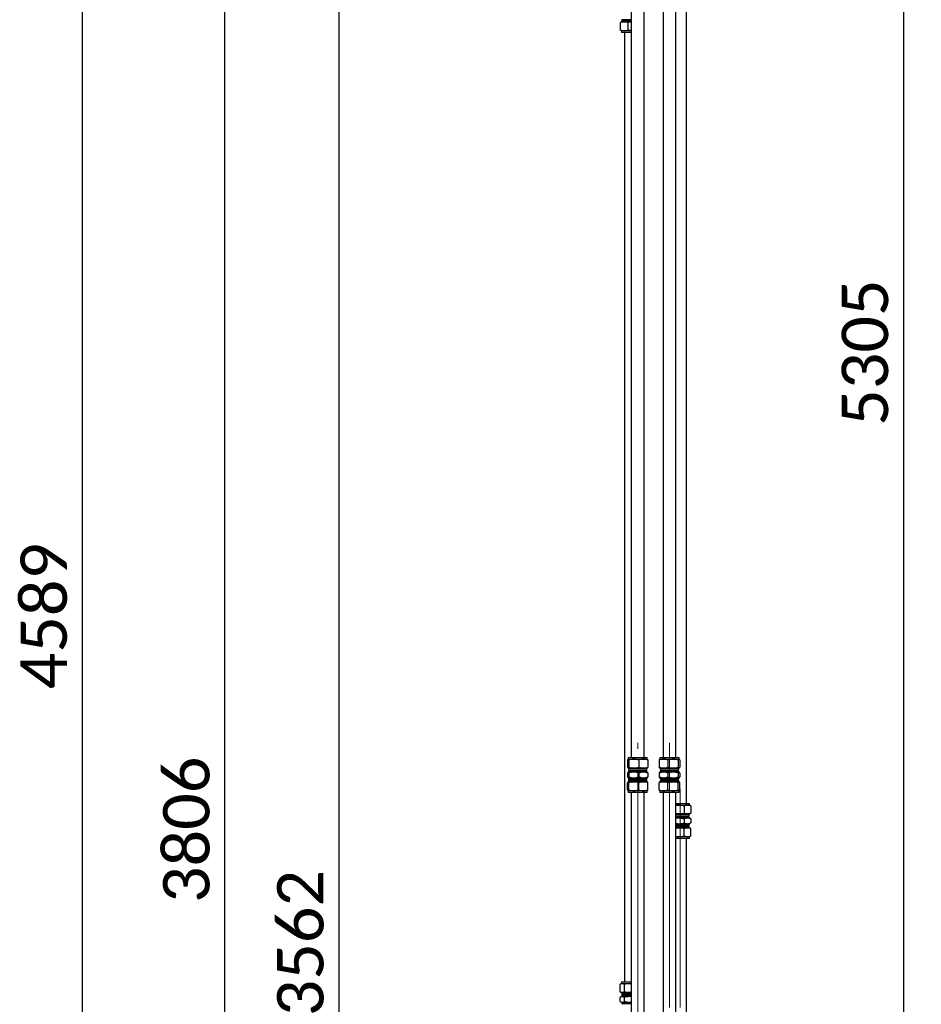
# Paper-space layout 'Sheet1' of a CAD drawing. Header units: millimetres. Extents: x 0 to 23548, y 0 to 16632.
# Tile 97 of 143: x 8695 to 10112, y 5115 to 6662. Entities that reach past the tile are written whole.
import ezdxf

# ---------------------------------------------------------------- set-up
doc = ezdxf.new("R2010")
doc.units = ezdxf.units.MM
doc.linetypes.add('SLD-Mista-longa', pattern=[19.05, 15.24, -1.27, 1.27, -1.27])
doc.linetypes.add('SLD-Sólida', pattern=[0])
doc.layers.add('DETALHAMENTO', color=8, linetype='SLD-Sólida')
doc.styles.add('SLDTEXTSTYLE2', font='CALIBRI.TTF')
doc.dimstyles.new('SLDDIMSTYLE1', dxfattribs={"dimtxt": 72.8, "dimasz": 49, "dimexe": 0, "dimexo": 0.0625, "dimgap": 18.2, "dimtad": 1, "dimdec": 0, "dimrnd": 1e-09, "dimzin": 12, "dimdsep": 46, "dimtxsty": 'SLDTEXTSTYLE2', "dimsah": 1, "dimcen": 0.09, "dimadec": 0, "dimazin": 3, "dimtfac": 1, "dimtdec": 0, "dimtofl": 0, "dimtmove": 0, "dimatfit": 3, "dimfxl": 0, "dimfrac": 2, "dimtolj": 1, "dimtzin": 12, "dimarcsym": 0})

# ---------------------------------------------------------------- blocks, each defined once
blk = doc.blocks.new('_D_11')
at = {"layer": 'DETALHAMENTO', "ltscale": 28}
for p, q in [((9627.6, 6975.5), (9168.8, 6975.5)), ((9196.8, 6975.5), (9196.8, 3414)), ((9678.2, 3414), (9168.8, 3414))]:
    blk.add_line(p, q, dxfattribs=at)
for points in [[(9196.8, 6975.5), (9184.9, 6926.5), (9208.7, 6926.5)], [(9196.8, 3414), (9208.7, 3463), (9184.9, 3463)]]:
    blk.add_solid(points, dxfattribs=at)
at = {"layer": 'DETALHAMENTO', "ltscale": 28, "insert": (9099.7, 5096.3), "char_height": 72.8, "attachment_point": 1, "rotation": 90, "style": 'SLDTEXTSTYLE2'}
blk.add_mtext('3562', dxfattribs=at)
blk = doc.blocks.new('_D_18')
at = {"layer": 'DETALHAMENTO', "ltscale": 28}
for p, q in [((9760.1, 8774.7), (10111.8, 8774.7)), ((10083.8, 8774.7), (10083.8, 3470))]:
    blk.add_line(p, q, dxfattribs=at)
for points in [[(10083.8, 8774.7), (10071.9, 8725.7), (10095.7, 8725.7)], [(10083.8, 3470), (10095.7, 3519), (10071.9, 3519)]]:
    blk.add_solid(points, dxfattribs=at)
at = {"layer": 'DETALHAMENTO', "ltscale": 28, "insert": (9986.8, 6023.9), "char_height": 72.8, "attachment_point": 1, "rotation": 90, "style": 'SLDTEXTSTYLE2'}
blk.add_mtext('5305', dxfattribs=at)
blk = doc.blocks.new('_D_20')
at = {"layer": 'DETALHAMENTO', "ltscale": 28}
for p, q in [((9638.2, 8002.9), (8765.6, 8002.9)), ((8793.6, 8002.9), (8793.6, 3414)), ((9678.2, 3414), (8765.6, 3414))]:
    blk.add_line(p, q, dxfattribs=at)
for points in [[(8793.6, 8002.9), (8781.7, 7953.9), (8805.5, 7953.9)], [(8793.6, 3414), (8805.5, 3463), (8781.7, 3463)]]:
    blk.add_solid(points, dxfattribs=at)
at = {"layer": 'DETALHAMENTO', "ltscale": 28, "insert": (8696.5, 5610), "char_height": 72.8, "attachment_point": 1, "rotation": 90, "style": 'SLDTEXTSTYLE2'}
blk.add_mtext('4589', dxfattribs=at)
blk = doc.blocks.new('_D_21')
at = {"layer": 'DETALHAMENTO', "ltscale": 28}
for p, q in [((9704.7, 7275.5), (8989.6, 7275.5)), ((9017.6, 3470), (9017.6, 7275.5)), ((9728.2, 3470), (8989.6, 3470))]:
    blk.add_line(p, q, dxfattribs=at)
for points in [[(9017.6, 7275.5), (9005.7, 7226.5), (9029.5, 7226.5)], [(9017.6, 3470), (9029.5, 3519), (9005.7, 3519)]]:
    blk.add_solid(points, dxfattribs=at)
at = {"layer": 'DETALHAMENTO', "ltscale": 28, "insert": (8920.5, 5274.3), "char_height": 72.8, "attachment_point": 1, "rotation": 90, "style": 'SLDTEXTSTYLE2'}
blk.add_mtext('3806', dxfattribs=at)

psp = doc.layouts.new('Sheet1')

# ---------------------------------------------------------------- linework, layer by layer
at = {"color": 7, "linetype": 'SLD-Sólida', "lineweight": 25, "ltscale": 28}
for p, q in [((9656.176, 6994.675), (9656.176, 5503.011)), ((9676.176, 5503.011), (9676.176, 6994.675)), ((9706.176, 6994.675), (9706.176, 5503.011)), ((9726.176, 5503.011), (9726.176, 6994.675)), ((9742.744, 5430.847), (9742.744, 6922.511)), ((9638.938, 6645.976), (9638.938, 6657.296)), ((9640.576, 6658.636), (9640.126, 6658.376)), ((9640.576, 6659.511), (9640.576, 6658.636)), ((9651.982, 6659.511), (9640.576, 6659.511)), ((9640.576, 6658.636), (9645.182, 6658.636)), ((9641.289, 6661.905), (9641.289, 6659.511)), ((9652.152, 6661.905), (9641.289, 6661.905)), ((9645.182, 6658.636), (9656.176, 6658.636)), ((9651.426, 6645.976), (9651.426, 6657.296)), ((9656.176, 6659.511), (9651.982, 6659.511)), ((9656.176, 6661.905), (9652.152, 6661.905)), ((9640.126, 6644.896), (9640.576, 6644.636)), ((9640.576, 6644.636), (9640.576, 6642.011)), ((9645.182, 6644.636), (9640.576, 6644.636)), ((9651.982, 6642.011), (9640.576, 6642.011)), ((9656.176, 6644.636), (9645.182, 6644.636)), ((9645.576, 6642.011), (9645.576, 5150.347)), ((9656.176, 6642.011), (9651.982, 6642.011)), ((9650.385, 5499.046), (9650.385, 5487.726)), ((9651.176, 5503.011), (9651.176, 5500.386)), ((9651.176, 5503.011), (9681.176, 5503.011)), ((9651.176, 5500.386), (9651.252, 5500.386)), ((9651.252, 5500.386), (9660.014, 5500.386)), ((9652.118, 5499.046), (9652.118, 5487.726)), ((9660.014, 5500.386), (9674.939, 5500.386)), ((9667.91, 5499.046), (9667.91, 5487.726)), ((9674.939, 5500.386), (9681.176, 5500.386)), ((9681.176, 5500.386), (9681.176, 5503.011)), ((9681.968, 5499.046), (9681.968, 5487.726)), ((9700.108, 5499.046), (9700.108, 5487.726)), ((9701.176, 5500.386), (9700.999, 5500.284)), ((9701.176, 5503.011), (9701.176, 5500.386)), ((9701.176, 5503.011), (9702.26, 5503.011)), ((9701.176, 5500.386), (9706.924, 5500.386)), ((9702.26, 5503.011), (9731.176, 5503.011)), ((9706.924, 5500.386), (9721.775, 5500.386)), ((9713.741, 5499.046), (9713.741, 5487.726)), ((9721.775, 5500.386), (9731.027, 5500.386)), ((9729.81, 5499.046), (9729.81, 5487.726)), ((9731.027, 5500.386), (9731.176, 5500.386)), ((9731.176, 5500.386), (9731.176, 5503.011)), ((9731.353, 5500.284), (9731.176, 5500.386)), ((9732.245, 5499.046), (9732.245, 5487.726)), ((9650.385, 5478.571), (9650.385, 5472.451)), ((9651.176, 5486.386), (9651.176, 5485.511)), ((9651.252, 5486.386), (9651.176, 5486.386)), ((9651.176, 5485.511), (9681.176, 5485.511)), ((9651.176, 5481.011), (9651.176, 5479.911)), ((9651.176, 5481.011), (9681.176, 5481.011)), ((9651.252, 5479.911), (9651.176, 5479.911)), ((9660.014, 5486.386), (9651.252, 5486.386)), ((9660.014, 5479.911), (9651.252, 5479.911)), ((9651.889, 5485.511), (9651.889, 5483.116)), ((9651.889, 5483.116), (9652.644, 5482.361)), ((9651.889, 5483.116), (9680.464, 5483.116)), ((9652.118, 5478.571), (9652.118, 5472.451)), ((9652.644, 5482.361), (9652.644, 5481.011)), ((9652.644, 5482.361), (9679.708, 5482.361)), ((9674.939, 5486.386), (9660.014, 5486.386)), ((9674.939, 5479.911), (9660.014, 5479.911)), ((9667.91, 5478.571), (9667.91, 5472.451)), ((9681.176, 5486.386), (9674.939, 5486.386)), ((9681.176, 5479.911), (9674.939, 5479.911)), ((9679.708, 5482.361), (9680.464, 5483.116)), ((9679.708, 5481.011), (9679.708, 5482.361)), ((9680.464, 5483.116), (9680.464, 5485.511)), ((9681.176, 5485.511), (9681.176, 5486.386)), ((9681.176, 5479.911), (9681.176, 5481.011)), ((9681.968, 5478.571), (9681.968, 5472.451)), ((9700.108, 5478.571), (9700.108, 5472.451)), ((9700.982, 5486.498), (9701.176, 5486.386)), ((9701.176, 5479.911), (9700.999, 5479.809)), ((9701.176, 5486.386), (9701.176, 5485.511)), ((9706.924, 5486.386), (9701.176, 5486.386)), ((9701.176, 5485.511), (9702.26, 5485.511)), ((9701.176, 5481.011), (9701.176, 5479.911)), ((9701.176, 5481.011), (9702.26, 5481.011)), ((9706.924, 5479.911), (9701.176, 5479.911)), ((9701.889, 5485.511), (9701.889, 5483.116)), ((9701.889, 5483.116), (9702.644, 5482.361)), ((9701.889, 5483.116), (9702.921, 5483.116)), ((9702.26, 5485.511), (9731.176, 5485.511)), ((9702.26, 5481.011), (9731.176, 5481.011)), ((9702.644, 5482.361), (9702.644, 5481.011)), ((9702.644, 5482.361), (9703.622, 5482.361)), ((9702.921, 5483.116), (9730.464, 5483.116)), ((9703.622, 5482.361), (9729.708, 5482.361)), ((9721.775, 5486.386), (9706.924, 5486.386)), ((9721.775, 5479.911), (9706.924, 5479.911)), ((9713.741, 5478.571), (9713.741, 5472.451)), ((9731.027, 5486.386), (9721.775, 5486.386)), ((9731.027, 5479.911), (9721.775, 5479.911)), ((9729.708, 5482.361), (9730.464, 5483.116)), ((9729.708, 5481.011), (9729.708, 5482.361)), ((9729.81, 5478.571), (9729.81, 5472.451)), ((9730.464, 5483.116), (9730.464, 5485.511)), ((9731.176, 5486.386), (9731.027, 5486.386)), ((9731.176, 5479.911), (9731.027, 5479.911)), ((9731.176, 5486.386), (9731.37, 5486.498)), ((9731.176, 5485.511), (9731.176, 5486.386)), ((9731.176, 5479.911), (9731.176, 5481.011)), ((9731.353, 5479.809), (9731.176, 5479.911)), ((9732.245, 5478.571), (9732.245, 5472.451)), ((9650.385, 5451.976), (9650.385, 5463.296)), ((9651.176, 5471.111), (9651.176, 5470.011)), ((9681.176, 5470.011), (9651.176, 5470.011)), ((9651.176, 5465.511), (9651.176, 5464.636)), ((9679.852, 5465.511), (9651.176, 5465.511)), ((9651.176, 5464.636), (9651.252, 5464.636)), ((9651.252, 5471.111), (9660.014, 5471.111)), ((9651.252, 5464.636), (9660.014, 5464.636)), ((9652.644, 5468.661), (9651.889, 5467.905)), ((9651.889, 5467.905), (9651.889, 5465.511)), ((9679.202, 5467.905), (9651.889, 5467.905)), ((9652.118, 5451.976), (9652.118, 5463.296)), ((9652.644, 5470.011), (9652.644, 5468.661)), ((9678.513, 5468.661), (9652.644, 5468.661)), ((9660.014, 5471.111), (9674.939, 5471.111)), ((9660.014, 5464.636), (9674.939, 5464.636)), ((9667.91, 5451.976), (9667.91, 5463.296)), ((9674.939, 5471.111), (9681.176, 5471.111)), ((9674.939, 5464.636), (9681.176, 5464.636)), ((9679.708, 5468.661), (9678.513, 5468.661)), ((9680.464, 5467.905), (9679.202, 5467.905)), ((9679.708, 5468.661), (9679.708, 5470.011)), ((9680.464, 5467.905), (9679.708, 5468.661)), ((9681.176, 5465.511), (9679.852, 5465.511)), ((9680.464, 5465.511), (9680.464, 5467.905)), ((9681.176, 5470.011), (9681.176, 5471.111)), ((9681.176, 5464.636), (9681.176, 5465.511)), ((9681.968, 5451.976), (9681.968, 5463.296)), ((9700.108, 5451.976), (9700.108, 5463.296)), ((9700.982, 5471.223), (9701.176, 5471.111)), ((9701.176, 5464.636), (9700.999, 5464.534)), ((9701.176, 5471.111), (9701.176, 5470.011)), ((9701.176, 5471.111), (9706.924, 5471.111)), ((9702.26, 5470.011), (9701.176, 5470.011)), ((9701.176, 5465.511), (9701.176, 5464.636)), ((9731.176, 5465.511), (9701.176, 5465.511)), ((9701.176, 5464.636), (9706.924, 5464.636)), ((9702.644, 5468.661), (9701.889, 5467.905)), ((9701.889, 5467.905), (9701.889, 5465.511)), ((9730.464, 5467.905), (9701.889, 5467.905)), ((9731.176, 5470.011), (9702.26, 5470.011)), ((9702.644, 5470.011), (9702.644, 5468.661)), ((9729.708, 5468.661), (9702.644, 5468.661)), ((9706.924, 5471.111), (9721.775, 5471.111)), ((9706.924, 5464.636), (9721.775, 5464.636)), ((9713.741, 5451.976), (9713.741, 5463.296)), ((9721.775, 5471.111), (9731.027, 5471.111)), ((9721.775, 5464.636), (9731.027, 5464.636)), ((9729.708, 5468.661), (9729.708, 5470.011)), ((9730.464, 5467.905), (9729.708, 5468.661)), ((9729.81, 5451.976), (9729.81, 5463.296)), ((9730.464, 5465.511), (9730.464, 5467.905)), ((9731.027, 5471.111), (9731.176, 5471.111)), ((9731.027, 5464.636), (9731.176, 5464.636)), ((9731.176, 5471.111), (9731.37, 5471.223)), ((9731.176, 5470.011), (9731.176, 5471.111)), ((9731.176, 5464.636), (9731.176, 5465.511)), ((9731.353, 5464.534), (9731.176, 5464.636)), ((9732.245, 5451.976), (9732.245, 5463.296)), ((9651.176, 5450.636), (9651.176, 5448.011)), ((9651.252, 5450.636), (9651.176, 5450.636)), ((9679.852, 5448.011), (9651.176, 5448.011)), ((9660.014, 5450.636), (9651.252, 5450.636)), ((9656.176, 5448.011), (9656.176, 3454.011)), ((9674.939, 5450.636), (9660.014, 5450.636)), ((9681.176, 5450.636), (9674.939, 5450.636)), ((9676.176, 3454.011), (9676.176, 5448.011)), ((9681.176, 5448.011), (9679.852, 5448.011)), ((9681.176, 5448.011), (9681.176, 5450.636)), ((9700.982, 5450.748), (9701.176, 5450.636)), ((9701.176, 5450.636), (9701.176, 5448.011)), ((9706.924, 5450.636), (9701.176, 5450.636)), ((9731.176, 5448.011), (9701.176, 5448.011)), ((9706.176, 5448.011), (9706.176, 3510.011)), ((9721.775, 5450.636), (9706.924, 5450.636)), ((9731.027, 5450.636), (9721.775, 5450.636)), ((9726.176, 3510.011), (9726.176, 5448.011)), ((9731.176, 5450.636), (9731.027, 5450.636)), ((9731.176, 5450.636), (9731.37, 5450.748)), ((9731.176, 5448.011), (9731.176, 5450.636)), ((9726.176, 5430.847), (9747.744, 5430.847)), ((9747.744, 5428.222), (9747.744, 5430.847)), ((9726.176, 5428.222), (9730.476, 5428.222)), ((9730.476, 5428.222), (9726.176, 5427.839)), ((9730.476, 5414.222), (9726.176, 5414.222)), ((9726.176, 5413.347), (9747.744, 5413.347)), ((9730.476, 5428.222), (9744.451, 5428.222)), ((9744.451, 5414.222), (9730.476, 5414.222)), ((9739.037, 5426.882), (9739.037, 5415.562)), ((9744.451, 5428.222), (9747.744, 5428.222)), ((9747.744, 5414.222), (9744.451, 5414.222)), ((9747.032, 5410.953), (9747.032, 5413.347)), ((9748.865, 5427.575), (9747.744, 5428.222)), ((9747.744, 5414.222), (9748.848, 5414.859)), ((9747.744, 5413.347), (9747.744, 5414.222)), ((9748.844, 5427.538), (9749.866, 5426.882)), ((9749.866, 5426.882), (9749.866, 5415.562)), ((9726.176, 5410.953), (9747.032, 5410.953)), ((9726.176, 5410.197), (9746.276, 5410.197)), ((9726.176, 5408.847), (9747.744, 5408.847)), ((9730.476, 5407.747), (9726.176, 5407.747)), ((9730.476, 5407.747), (9726.176, 5407.364)), ((9726.176, 5398.947), (9730.476, 5398.947)), ((9744.451, 5407.747), (9730.476, 5407.747)), ((9730.476, 5398.947), (9744.451, 5398.947)), ((9739.037, 5406.407), (9739.037, 5400.287)), ((9747.744, 5407.747), (9744.451, 5407.747)), ((9744.451, 5398.947), (9747.744, 5398.947)), ((9746.276, 5410.197), (9747.032, 5410.953)), ((9746.276, 5408.847), (9746.276, 5410.197)), ((9747.744, 5407.747), (9747.744, 5408.847)), ((9748.865, 5407.1), (9747.744, 5407.747)), ((9747.744, 5398.947), (9748.848, 5399.584)), ((9747.744, 5397.847), (9747.744, 5398.947)), ((9748.844, 5407.063), (9749.866, 5406.407)), ((9749.866, 5406.407), (9749.866, 5400.287)), ((9747.744, 5397.847), (9726.176, 5397.847)), ((9746.276, 5396.497), (9726.176, 5396.497)), ((9747.032, 5395.741), (9726.176, 5395.741)), ((9747.744, 5393.347), (9726.176, 5393.347)), ((9726.176, 5392.472), (9730.476, 5392.472)), ((9730.476, 5392.472), (9726.176, 5392.089)), ((9730.476, 5392.472), (9744.451, 5392.472)), ((9739.037, 5379.812), (9739.037, 5391.132)), ((9744.451, 5392.472), (9747.744, 5392.472)), ((9746.276, 5396.497), (9746.276, 5397.847)), ((9747.032, 5395.741), (9746.276, 5396.497)), ((9747.032, 5393.347), (9747.032, 5395.741)), ((9747.744, 5392.472), (9747.744, 5393.347)), ((9748.865, 5391.825), (9747.744, 5392.472)), ((9748.844, 5391.788), (9749.866, 5391.132)), ((9749.866, 5379.812), (9749.866, 5391.132)), ((9730.476, 5378.472), (9726.176, 5378.472)), ((9747.744, 5375.847), (9726.176, 5375.847)), ((9744.451, 5378.472), (9730.476, 5378.472)), ((9742.744, 3510.011), (9742.744, 5375.847)), ((9747.744, 5378.472), (9744.451, 5378.472)), ((9747.744, 5378.472), (9748.848, 5379.109)), ((9747.744, 5375.847), (9747.744, 5378.472)), ((9638.381, 5146.382), (9638.381, 5135.062)), ((9640.576, 5147.722), (9639.27, 5146.968)), ((9640.576, 5150.347), (9640.576, 5147.722)), ((9640.576, 5150.347), (9656.176, 5150.347)), ((9640.576, 5147.722), (9641.778, 5147.722)), ((9641.778, 5147.722), (9653.773, 5147.722)), ((9645.175, 5146.382), (9645.175, 5135.062)), ((9656.176, 5147.554), (9653.773, 5147.722)), ((9653.773, 5147.722), (9656.176, 5147.722)), ((9638.381, 5125.907), (9638.381, 5119.787)), ((9639.27, 5134.477), (9640.576, 5133.722)), ((9640.576, 5127.247), (9639.27, 5126.493)), ((9640.576, 5133.722), (9640.576, 5132.847)), ((9641.778, 5133.722), (9640.576, 5133.722)), ((9640.576, 5132.847), (9656.176, 5132.847)), ((9640.576, 5128.347), (9640.576, 5127.247)), ((9640.576, 5128.347), (9656.176, 5128.347)), ((9641.778, 5127.247), (9640.576, 5127.247)), ((9641.289, 5132.847), (9641.289, 5130.453)), ((9641.289, 5130.453), (9642.044, 5129.697)), ((9641.289, 5130.453), (9656.176, 5130.453)), ((9653.773, 5133.722), (9641.778, 5133.722)), ((9653.773, 5127.247), (9641.778, 5127.247)), ((9642.044, 5129.697), (9642.044, 5128.347)), ((9642.044, 5129.697), (9656.176, 5129.697)), ((9645.175, 5125.907), (9645.175, 5119.787)), ((9653.773, 5133.722), (9656.176, 5133.935)), ((9656.176, 5133.722), (9653.773, 5133.722)), ((9656.176, 5127.079), (9653.773, 5127.247)), ((9656.176, 5127.247), (9653.773, 5127.247)), ((9639.27, 5119.202), (9640.576, 5118.447)), ((9640.576, 5118.447), (9640.576, 5117.347)), ((9640.576, 5118.447), (9641.778, 5118.447)), ((9656.176, 5117.347), (9640.576, 5117.347)), ((9642.044, 5115.997), (9641.289, 5115.241)), ((9641.778, 5118.447), (9653.773, 5118.447)), ((9642.044, 5117.347), (9642.044, 5115.997)), ((9656.176, 5115.997), (9642.044, 5115.997)), ((9653.773, 5118.447), (9656.176, 5118.66)), ((9653.773, 5118.447), (9656.176, 5118.447))]:
    psp.add_line(p, q, dxfattribs=at)
for points, knots in [([(9645.182, 6658.636), (9644.049, 6658.557), (9641.934, 6658.409), (9639.888, 6657.649), (9638.938, 6657.296)], [0, 0, 0, 0, 0.53525105, 1, 1, 1, 1]), ([(9638.938, 6657.296), (9639.143, 6657.531), (9639.536, 6657.981), (9639.939, 6658.25), (9640.131, 6658.378)], [0, 0, 0, 0, 0.522625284, 1, 1, 1, 1]), ([(9651.426, 6657.296), (9650.807, 6657.527), (9649.62, 6657.97), (9647.538, 6658.501), (9646.065, 6658.585), (9645.182, 6658.636)], [0, 0, 0, 0, 0.30307373, 0.58211286, 1, 1, 1, 1]), ([(9656.176, 6658.309), (9655.865, 6658.285), (9654.249, 6658.159), (9652.687, 6657.682), (9651.426, 6657.296)], [0, 0, 0, 0, 0.19245006, 1, 1, 1, 1]), ([(9638.938, 6645.976), (9639.556, 6645.745), (9640.744, 6645.302), (9642.826, 6644.771), (9644.299, 6644.686), (9645.182, 6644.636)], [0, 0, 0, 0, 0.30307373, 0.58211286, 1, 1, 1, 1]), ([(9640.132, 6644.96), (9640.051, 6644.985), (9639.645, 6645.11), (9639.253, 6645.59), (9638.938, 6645.976)], [0, 0, 0, 0, 0.19807692, 1, 1, 1, 1]), ([(9645.182, 6644.636), (9646.314, 6644.715), (9648.43, 6644.862), (9650.475, 6645.622), (9651.426, 6645.976)], [0, 0, 0, 0, 0.53525105, 1, 1, 1, 1]), ([(9651.426, 6645.976), (9652.249, 6645.74), (9653.814, 6645.293), (9655.417, 6645.026), (9656.176, 6644.899)], [0, 0, 0, 0, 0.52595905, 1, 1, 1, 1]), ([(9651.252, 5500.386), (9651.094, 5500.307), (9650.801, 5500.159), (9650.517, 5499.399), (9650.385, 5499.046)], [0, 0, 0, 0, 0.53525105, 1, 1, 1, 1]), ([(9652.118, 5499.046), (9652.032, 5499.277), (9651.868, 5499.72), (9651.579, 5500.251), (9651.374, 5500.335), (9651.252, 5500.386)], [0, 0, 0, 0, 0.30307373, 0.58211286, 1, 1, 1, 1]), ([(9660.014, 5500.386), (9658.582, 5500.307), (9655.906, 5500.159), (9653.32, 5499.399), (9652.118, 5499.046)], [0, 0, 0, 0, 0.53525105, 1, 1, 1, 1]), ([(9667.91, 5499.046), (9667.128, 5499.277), (9665.626, 5499.72), (9662.993, 5500.251), (9661.131, 5500.335), (9660.014, 5500.386)], [0, 0, 0, 0, 0.30307373, 0.58211286, 1, 1, 1, 1]), ([(9674.939, 5500.386), (9673.664, 5500.307), (9671.282, 5500.159), (9668.98, 5499.399), (9667.91, 5499.046)], [0, 0, 0, 0, 0.53525105, 1, 1, 1, 1]), ([(9681.968, 5499.046), (9681.272, 5499.277), (9679.935, 5499.72), (9677.591, 5500.251), (9675.933, 5500.335), (9674.939, 5500.386)], [0, 0, 0, 0, 0.30307373, 0.58211286, 1, 1, 1, 1]), ([(9681.101, 5500.386), (9681.258, 5500.307), (9681.552, 5500.159), (9681.836, 5499.399), (9681.968, 5499.046)], [0, 0, 0, 0, 0.53525105, 1, 1, 1, 1]), ([(9706.924, 5500.386), (9705.688, 5500.307), (9703.378, 5500.159), (9701.145, 5499.399), (9700.108, 5499.046)], [0, 0, 0, 0, 0.53525105, 1, 1, 1, 1]), ([(9700.108, 5499.046), (9700.228, 5499.274), (9700.46, 5499.713), (9700.767, 5500.144), (9700.954, 5500.212), (9701.026, 5500.238)], [0, 0, 0, 0, 0.40036308, 0.76897624, 1, 1, 1, 1]), ([(9713.741, 5499.046), (9713.066, 5499.277), (9711.77, 5499.72), (9709.497, 5500.251), (9707.889, 5500.335), (9706.924, 5500.386)], [0, 0, 0, 0, 0.30307373, 0.58211286, 1, 1, 1, 1]), ([(9721.775, 5500.386), (9720.318, 5500.307), (9717.596, 5500.159), (9714.964, 5499.399), (9713.741, 5499.046)], [0, 0, 0, 0, 0.53525105, 1, 1, 1, 1]), ([(9729.81, 5499.046), (9729.014, 5499.277), (9727.486, 5499.72), (9724.807, 5500.251), (9722.912, 5500.335), (9721.775, 5500.386)], [0, 0, 0, 0, 0.30307373, 0.58211286, 1, 1, 1, 1]), ([(9731.027, 5500.386), (9730.806, 5500.307), (9730.394, 5500.159), (9729.995, 5499.399), (9729.81, 5499.046)], [0, 0, 0, 0, 0.53525105, 1, 1, 1, 1]), ([(9732.245, 5499.046), (9732.124, 5499.277), (9731.893, 5499.72), (9731.487, 5500.251), (9731.199, 5500.335), (9731.027, 5500.386)], [0, 0, 0, 0, 0.30307373, 0.58211286, 1, 1, 1, 1]), ([(9650.385, 5487.726), (9650.471, 5487.495), (9650.636, 5487.052), (9650.925, 5486.521), (9651.129, 5486.436), (9651.252, 5486.386)], [0, 0, 0, 0, 0.30307373, 0.58211286, 1, 1, 1, 1]), ([(9651.252, 5479.911), (9651.094, 5479.832), (9650.801, 5479.684), (9650.517, 5478.924), (9650.385, 5478.571)], [0, 0, 0, 0, 0.53525105, 1, 1, 1, 1]), ([(9651.252, 5486.386), (9651.409, 5486.465), (9651.702, 5486.612), (9651.986, 5487.372), (9652.118, 5487.726)], [0, 0, 0, 0, 0.53525105, 1, 1, 1, 1]), ([(9652.118, 5478.571), (9652.032, 5478.802), (9651.868, 5479.245), (9651.579, 5479.776), (9651.374, 5479.86), (9651.252, 5479.911)], [0, 0, 0, 0, 0.30307373, 0.58211286, 1, 1, 1, 1]), ([(9652.118, 5487.726), (9652.9, 5487.495), (9654.402, 5487.052), (9657.035, 5486.521), (9658.897, 5486.436), (9660.014, 5486.386)], [0, 0, 0, 0, 0.30307373, 0.58211286, 1, 1, 1, 1]), ([(9660.014, 5479.911), (9658.582, 5479.832), (9655.906, 5479.684), (9653.32, 5478.924), (9652.118, 5478.571)], [0, 0, 0, 0, 0.53525105, 1, 1, 1, 1]), ([(9660.014, 5486.386), (9661.446, 5486.465), (9664.121, 5486.612), (9666.708, 5487.372), (9667.91, 5487.726)], [0, 0, 0, 0, 0.535251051, 1, 1, 1, 1]), ([(9667.91, 5478.571), (9667.128, 5478.802), (9665.626, 5479.245), (9662.993, 5479.776), (9661.131, 5479.86), (9660.014, 5479.911)], [0, 0, 0, 0, 0.30307373, 0.58211286, 1, 1, 1, 1]), ([(9667.91, 5487.726), (9668.605, 5487.495), (9669.942, 5487.052), (9672.286, 5486.521), (9673.944, 5486.436), (9674.939, 5486.386)], [0, 0, 0, 0, 0.30307373, 0.58211286, 1, 1, 1, 1]), ([(9674.939, 5479.911), (9673.664, 5479.832), (9671.282, 5479.684), (9668.98, 5478.924), (9667.91, 5478.571)], [0, 0, 0, 0, 0.53525105, 1, 1, 1, 1]), ([(9674.939, 5486.386), (9676.213, 5486.465), (9678.595, 5486.612), (9680.898, 5487.372), (9681.968, 5487.726)], [0, 0, 0, 0, 0.53525105, 1, 1, 1, 1]), ([(9681.968, 5478.571), (9681.272, 5478.802), (9679.935, 5479.245), (9677.591, 5479.776), (9675.933, 5479.86), (9674.939, 5479.911)], [0, 0, 0, 0, 0.30307373, 0.58211286, 1, 1, 1, 1]), ([(9681.968, 5487.726), (9681.882, 5487.495), (9681.717, 5487.052), (9681.428, 5486.521), (9681.224, 5486.436), (9681.101, 5486.386)], [0, 0, 0, 0, 0.30307373, 0.58211286, 1, 1, 1, 1]), ([(9681.252, 5479.778), (9681.358, 5479.717), (9681.601, 5479.579), (9681.836, 5478.933), (9681.968, 5478.571)], [0, 0, 0, 0, 0.438602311, 1, 1, 1, 1]), ([(9700.108, 5487.726), (9700.783, 5487.495), (9702.079, 5487.052), (9704.352, 5486.521), (9705.96, 5486.436), (9706.924, 5486.386)], [0, 0, 0, 0, 0.30307373, 0.58211286, 1, 1, 1, 1]), ([(9701.026, 5486.573), (9700.906, 5486.625), (9700.594, 5486.76), (9700.293, 5487.358), (9700.108, 5487.726)], [0, 0, 0, 0, 0.38578876, 1, 1, 1, 1]), ([(9706.924, 5479.911), (9705.688, 5479.832), (9703.378, 5479.684), (9701.145, 5478.924), (9700.108, 5478.571)], [0, 0, 0, 0, 0.53525105, 1, 1, 1, 1]), ([(9700.108, 5478.571), (9700.228, 5478.799), (9700.46, 5479.238), (9700.767, 5479.669), (9700.954, 5479.737), (9701.026, 5479.763)], [0, 0, 0, 0, 0.40036308, 0.76897624, 1, 1, 1, 1]), ([(9706.924, 5486.386), (9708.161, 5486.465), (9710.471, 5486.612), (9712.703, 5487.372), (9713.741, 5487.726)], [0, 0, 0, 0, 0.53525105, 1, 1, 1, 1]), ([(9713.741, 5478.571), (9713.066, 5478.802), (9711.77, 5479.245), (9709.497, 5479.776), (9707.889, 5479.86), (9706.924, 5479.911)], [0, 0, 0, 0, 0.30307373, 0.58211286, 1, 1, 1, 1]), ([(9713.741, 5487.726), (9714.537, 5487.495), (9716.065, 5487.052), (9718.744, 5486.521), (9720.639, 5486.436), (9721.775, 5486.386)], [0, 0, 0, 0, 0.30307373, 0.58211286, 1, 1, 1, 1]), ([(9721.775, 5479.911), (9720.318, 5479.832), (9717.596, 5479.684), (9714.964, 5478.924), (9713.741, 5478.571)], [0, 0, 0, 0, 0.53525105, 1, 1, 1, 1]), ([(9721.775, 5486.386), (9723.233, 5486.465), (9725.955, 5486.612), (9728.587, 5487.372), (9729.81, 5487.726)], [0, 0, 0, 0, 0.53525105, 1, 1, 1, 1]), ([(9729.81, 5478.571), (9729.014, 5478.802), (9727.486, 5479.245), (9724.807, 5479.776), (9722.912, 5479.86), (9721.775, 5479.911)], [0, 0, 0, 0, 0.30307373, 0.58211286, 1, 1, 1, 1]), ([(9729.81, 5487.726), (9729.93, 5487.495), (9730.162, 5487.052), (9730.568, 5486.521), (9730.855, 5486.436), (9731.027, 5486.386)], [0, 0, 0, 0, 0.30307373, 0.58211286, 1, 1, 1, 1]), ([(9731.027, 5479.911), (9730.806, 5479.832), (9730.394, 5479.684), (9729.995, 5478.924), (9729.81, 5478.571)], [0, 0, 0, 0, 0.53525105, 1, 1, 1, 1]), ([(9731.027, 5486.386), (9731.248, 5486.465), (9731.661, 5486.612), (9732.059, 5487.372), (9732.245, 5487.726)], [0, 0, 0, 0, 0.53525105, 1, 1, 1, 1]), ([(9732.245, 5478.571), (9732.124, 5478.802), (9731.893, 5479.245), (9731.487, 5479.776), (9731.199, 5479.86), (9731.027, 5479.911)], [0, 0, 0, 0, 0.303073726, 0.58211286, 1, 1, 1, 1]), ([(9650.385, 5472.451), (9650.471, 5472.22), (9650.636, 5471.777), (9650.925, 5471.246), (9651.129, 5471.161), (9651.252, 5471.111)], [0, 0, 0, 0, 0.30307373, 0.58211286, 1, 1, 1, 1]), ([(9651.252, 5464.636), (9651.094, 5464.557), (9650.801, 5464.409), (9650.517, 5463.649), (9650.385, 5463.296)], [0, 0, 0, 0, 0.53525105, 1, 1, 1, 1]), ([(9651.252, 5471.111), (9651.409, 5471.19), (9651.702, 5471.337), (9651.986, 5472.097), (9652.118, 5472.451)], [0, 0, 0, 0, 0.53525105, 1, 1, 1, 1]), ([(9652.118, 5463.296), (9652.032, 5463.527), (9651.868, 5463.97), (9651.579, 5464.501), (9651.374, 5464.585), (9651.252, 5464.636)], [0, 0, 0, 0, 0.30307373, 0.58211286, 1, 1, 1, 1]), ([(9652.118, 5472.451), (9652.9, 5472.22), (9654.402, 5471.777), (9657.035, 5471.246), (9658.897, 5471.161), (9660.014, 5471.111)], [0, 0, 0, 0, 0.30307373, 0.58211286, 1, 1, 1, 1]), ([(9660.014, 5464.636), (9658.582, 5464.557), (9655.906, 5464.409), (9653.32, 5463.649), (9652.118, 5463.296)], [0, 0, 0, 0, 0.53525105, 1, 1, 1, 1]), ([(9660.014, 5471.111), (9661.446, 5471.19), (9664.121, 5471.337), (9666.708, 5472.097), (9667.91, 5472.451)], [0, 0, 0, 0, 0.535251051, 1, 1, 1, 1]), ([(9667.91, 5463.296), (9667.128, 5463.527), (9665.626, 5463.97), (9662.993, 5464.501), (9661.131, 5464.585), (9660.014, 5464.636)], [0, 0, 0, 0, 0.30307373, 0.58211286, 1, 1, 1, 1]), ([(9667.91, 5472.451), (9668.605, 5472.22), (9669.942, 5471.777), (9672.286, 5471.246), (9673.944, 5471.161), (9674.939, 5471.111)], [0, 0, 0, 0, 0.30307373, 0.58211286, 1, 1, 1, 1]), ([(9674.939, 5464.636), (9673.664, 5464.557), (9671.282, 5464.409), (9668.98, 5463.649), (9667.91, 5463.296)], [0, 0, 0, 0, 0.53525105, 1, 1, 1, 1]), ([(9674.939, 5471.111), (9676.213, 5471.19), (9678.595, 5471.337), (9680.898, 5472.097), (9681.968, 5472.451)], [0, 0, 0, 0, 0.53525105, 1, 1, 1, 1]), ([(9681.968, 5463.296), (9681.272, 5463.527), (9679.935, 5463.97), (9677.591, 5464.501), (9675.933, 5464.585), (9674.939, 5464.636)], [0, 0, 0, 0, 0.30307373, 0.58211286, 1, 1, 1, 1]), ([(9681.968, 5472.451), (9681.882, 5472.22), (9681.717, 5471.777), (9681.428, 5471.246), (9681.224, 5471.161), (9681.101, 5471.111)], [0, 0, 0, 0, 0.30307373, 0.58211286, 1, 1, 1, 1]), ([(9681.101, 5464.636), (9681.258, 5464.557), (9681.552, 5464.409), (9681.836, 5463.649), (9681.968, 5463.296)], [0, 0, 0, 0, 0.53525105, 1, 1, 1, 1]), ([(9700.108, 5472.451), (9700.783, 5472.22), (9702.079, 5471.777), (9704.352, 5471.246), (9705.96, 5471.161), (9706.924, 5471.111)], [0, 0, 0, 0, 0.303073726, 0.58211286, 1, 1, 1, 1]), ([(9701.026, 5471.298), (9700.906, 5471.35), (9700.594, 5471.485), (9700.293, 5472.083), (9700.108, 5472.451)], [0, 0, 0, 0, 0.38578876, 1, 1, 1, 1]), ([(9706.924, 5464.636), (9705.688, 5464.557), (9703.378, 5464.409), (9701.145, 5463.649), (9700.108, 5463.296)], [0, 0, 0, 0, 0.53525105, 1, 1, 1, 1]), ([(9700.108, 5463.296), (9700.228, 5463.524), (9700.46, 5463.963), (9700.767, 5464.394), (9700.954, 5464.462), (9701.026, 5464.488)], [0, 0, 0, 0, 0.40036308, 0.76897624, 1, 1, 1, 1]), ([(9706.924, 5471.111), (9708.161, 5471.19), (9710.471, 5471.337), (9712.703, 5472.097), (9713.741, 5472.451)], [0, 0, 0, 0, 0.53525105, 1, 1, 1, 1]), ([(9713.741, 5463.296), (9713.066, 5463.527), (9711.77, 5463.97), (9709.497, 5464.501), (9707.889, 5464.585), (9706.924, 5464.636)], [0, 0, 0, 0, 0.30307373, 0.58211286, 1, 1, 1, 1]), ([(9713.741, 5472.451), (9714.537, 5472.22), (9716.065, 5471.777), (9718.744, 5471.246), (9720.639, 5471.161), (9721.775, 5471.111)], [0, 0, 0, 0, 0.30307373, 0.58211286, 1, 1, 1, 1]), ([(9721.775, 5464.636), (9720.318, 5464.557), (9717.596, 5464.409), (9714.964, 5463.649), (9713.741, 5463.296)], [0, 0, 0, 0, 0.53525105, 1, 1, 1, 1]), ([(9721.775, 5471.111), (9723.233, 5471.19), (9725.955, 5471.337), (9728.587, 5472.097), (9729.81, 5472.451)], [0, 0, 0, 0, 0.53525105, 1, 1, 1, 1]), ([(9729.81, 5463.296), (9729.014, 5463.527), (9727.486, 5463.97), (9724.807, 5464.501), (9722.912, 5464.585), (9721.775, 5464.636)], [0, 0, 0, 0, 0.30307373, 0.58211286, 1, 1, 1, 1]), ([(9729.81, 5472.451), (9729.93, 5472.22), (9730.162, 5471.777), (9730.568, 5471.246), (9730.855, 5471.161), (9731.027, 5471.111)], [0, 0, 0, 0, 0.30307373, 0.58211286, 1, 1, 1, 1]), ([(9731.027, 5464.636), (9730.806, 5464.557), (9730.394, 5464.409), (9729.995, 5463.649), (9729.81, 5463.296)], [0, 0, 0, 0, 0.535251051, 1, 1, 1, 1]), ([(9731.027, 5471.111), (9731.248, 5471.19), (9731.661, 5471.337), (9732.059, 5472.097), (9732.245, 5472.451)], [0, 0, 0, 0, 0.53525105, 1, 1, 1, 1]), ([(9732.245, 5463.296), (9732.124, 5463.527), (9731.893, 5463.97), (9731.487, 5464.501), (9731.199, 5464.585), (9731.027, 5464.636)], [0, 0, 0, 0, 0.30307373, 0.58211286, 1, 1, 1, 1]), ([(9650.385, 5451.976), (9650.471, 5451.745), (9650.636, 5451.302), (9650.925, 5450.771), (9651.129, 5450.686), (9651.252, 5450.636)], [0, 0, 0, 0, 0.30307373, 0.58211286, 1, 1, 1, 1]), ([(9651.252, 5450.636), (9651.409, 5450.715), (9651.702, 5450.862), (9651.986, 5451.622), (9652.118, 5451.976)], [0, 0, 0, 0, 0.53525105, 1, 1, 1, 1]), ([(9652.118, 5451.976), (9652.9, 5451.745), (9654.402, 5451.302), (9657.035, 5450.771), (9658.897, 5450.686), (9660.014, 5450.636)], [0, 0, 0, 0, 0.30307373, 0.58211286, 1, 1, 1, 1]), ([(9660.014, 5450.636), (9661.446, 5450.715), (9664.121, 5450.862), (9666.708, 5451.622), (9667.91, 5451.976)], [0, 0, 0, 0, 0.53525105, 1, 1, 1, 1]), ([(9667.91, 5451.976), (9668.605, 5451.745), (9669.942, 5451.302), (9672.286, 5450.771), (9673.944, 5450.686), (9674.939, 5450.636)], [0, 0, 0, 0, 0.30307373, 0.58211286, 1, 1, 1, 1]), ([(9674.939, 5450.636), (9676.213, 5450.715), (9678.595, 5450.862), (9680.898, 5451.622), (9681.968, 5451.976)], [0, 0, 0, 0, 0.53525105, 1, 1, 1, 1]), ([(9681.968, 5451.976), (9681.882, 5451.745), (9681.717, 5451.302), (9681.428, 5450.771), (9681.224, 5450.686), (9681.101, 5450.636)], [0, 0, 0, 0, 0.30307373, 0.58211286, 1, 1, 1, 1]), ([(9700.108, 5451.976), (9700.783, 5451.745), (9702.079, 5451.302), (9704.352, 5450.771), (9705.96, 5450.686), (9706.924, 5450.636)], [0, 0, 0, 0, 0.303073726, 0.58211286, 1, 1, 1, 1]), ([(9701.026, 5450.823), (9700.906, 5450.875), (9700.594, 5451.01), (9700.293, 5451.608), (9700.108, 5451.976)], [0, 0, 0, 0, 0.385788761, 1, 1, 1, 1]), ([(9706.924, 5450.636), (9708.161, 5450.715), (9710.471, 5450.862), (9712.703, 5451.622), (9713.741, 5451.976)], [0, 0, 0, 0, 0.53525105, 1, 1, 1, 1]), ([(9713.741, 5451.976), (9714.537, 5451.745), (9716.065, 5451.302), (9718.744, 5450.771), (9720.639, 5450.686), (9721.775, 5450.636)], [0, 0, 0, 0, 0.30307373, 0.58211286, 1, 1, 1, 1]), ([(9721.775, 5450.636), (9723.233, 5450.715), (9725.955, 5450.862), (9728.587, 5451.622), (9729.81, 5451.976)], [0, 0, 0, 0, 0.53525105, 1, 1, 1, 1]), ([(9729.81, 5451.976), (9729.93, 5451.745), (9730.162, 5451.302), (9730.568, 5450.771), (9730.855, 5450.686), (9731.027, 5450.636)], [0, 0, 0, 0, 0.30307373, 0.58211286, 1, 1, 1, 1]), ([(9731.027, 5450.636), (9731.248, 5450.715), (9731.661, 5450.862), (9732.059, 5451.622), (9732.245, 5451.976)], [0, 0, 0, 0, 0.53525105, 1, 1, 1, 1]), ([(9726.176, 5414.599), (9726.402, 5414.556), (9727.818, 5414.289), (9729.263, 5414.253), (9730.476, 5414.222)], [0, 0, 0, 0, 0.15950496, 1, 1, 1, 1]), ([(9739.037, 5426.882), (9738.189, 5427.113), (9736.561, 5427.556), (9733.707, 5428.087), (9731.687, 5428.171), (9730.476, 5428.222)], [0, 0, 0, 0, 0.30307373, 0.58211286, 1, 1, 1, 1]), ([(9730.476, 5414.222), (9732.029, 5414.301), (9734.93, 5414.449), (9737.734, 5415.209), (9739.037, 5415.562)], [0, 0, 0, 0, 0.53525105, 1, 1, 1, 1]), ([(9744.451, 5428.222), (9743.469, 5428.143), (9741.635, 5427.996), (9739.861, 5427.236), (9739.037, 5426.882)], [0, 0, 0, 0, 0.53525105, 1, 1, 1, 1]), ([(9739.037, 5415.562), (9739.573, 5415.331), (9740.603, 5414.888), (9742.408, 5414.357), (9743.686, 5414.273), (9744.451, 5414.222)], [0, 0, 0, 0, 0.30307373, 0.58211286, 1, 1, 1, 1]), ([(9749.866, 5426.882), (9749.33, 5427.113), (9748.3, 5427.556), (9746.494, 5428.087), (9745.217, 5428.171), (9744.451, 5428.222)], [0, 0, 0, 0, 0.30307373, 0.58211286, 1, 1, 1, 1]), ([(9744.451, 5414.222), (9745.433, 5414.301), (9747.268, 5414.449), (9749.042, 5415.209), (9749.866, 5415.562)], [0, 0, 0, 0, 0.53525105, 1, 1, 1, 1]), ([(9749.866, 5415.562), (9749.555, 5415.314), (9749.218, 5415.045), (9748.872, 5414.879), (9748.845, 5414.865)], [0, 0, 0, 0, 0.91971014, 1, 1, 1, 1]), ([(9726.176, 5399.324), (9726.402, 5399.281), (9727.818, 5399.014), (9729.263, 5398.978), (9730.476, 5398.947)], [0, 0, 0, 0, 0.15950496, 1, 1, 1, 1]), ([(9739.037, 5406.407), (9738.189, 5406.638), (9736.561, 5407.081), (9733.707, 5407.612), (9731.687, 5407.696), (9730.476, 5407.747)], [0, 0, 0, 0, 0.30307373, 0.58211286, 1, 1, 1, 1]), ([(9730.476, 5398.947), (9732.029, 5399.026), (9734.93, 5399.174), (9737.734, 5399.934), (9739.037, 5400.287)], [0, 0, 0, 0, 0.53525105, 1, 1, 1, 1]), ([(9744.451, 5407.747), (9743.469, 5407.668), (9741.635, 5407.521), (9739.861, 5406.761), (9739.037, 5406.407)], [0, 0, 0, 0, 0.53525105, 1, 1, 1, 1]), ([(9739.037, 5400.287), (9739.573, 5400.056), (9740.603, 5399.613), (9742.408, 5399.082), (9743.686, 5398.998), (9744.451, 5398.947)], [0, 0, 0, 0, 0.30307373, 0.58211286, 1, 1, 1, 1]), ([(9749.866, 5406.407), (9749.33, 5406.638), (9748.3, 5407.081), (9746.494, 5407.612), (9745.217, 5407.696), (9744.451, 5407.747)], [0, 0, 0, 0, 0.30307373, 0.58211286, 1, 1, 1, 1]), ([(9744.451, 5398.947), (9745.433, 5399.026), (9747.268, 5399.174), (9749.042, 5399.934), (9749.866, 5400.287)], [0, 0, 0, 0, 0.53525105, 1, 1, 1, 1]), ([(9749.866, 5400.287), (9749.555, 5400.039), (9749.218, 5399.77), (9748.872, 5399.604), (9748.845, 5399.59)], [0, 0, 0, 0, 0.91971014, 1, 1, 1, 1]), ([(9739.037, 5391.132), (9738.189, 5391.363), (9736.561, 5391.806), (9733.707, 5392.337), (9731.687, 5392.421), (9730.476, 5392.472)], [0, 0, 0, 0, 0.303073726, 0.58211286, 1, 1, 1, 1]), ([(9744.451, 5392.472), (9743.469, 5392.393), (9741.635, 5392.246), (9739.861, 5391.486), (9739.037, 5391.132)], [0, 0, 0, 0, 0.53525105, 1, 1, 1, 1]), ([(9749.866, 5391.132), (9749.33, 5391.363), (9748.3, 5391.806), (9746.494, 5392.337), (9745.217, 5392.421), (9744.451, 5392.472)], [0, 0, 0, 0, 0.30307373, 0.58211286, 1, 1, 1, 1]), ([(9726.176, 5378.849), (9726.402, 5378.806), (9727.818, 5378.539), (9729.263, 5378.503), (9730.476, 5378.472)], [0, 0, 0, 0, 0.15950496, 1, 1, 1, 1]), ([(9730.476, 5378.472), (9732.029, 5378.551), (9734.93, 5378.699), (9737.734, 5379.459), (9739.037, 5379.812)], [0, 0, 0, 0, 0.53525105, 1, 1, 1, 1]), ([(9739.037, 5379.812), (9739.573, 5379.581), (9740.603, 5379.138), (9742.408, 5378.607), (9743.686, 5378.523), (9744.451, 5378.472)], [0, 0, 0, 0, 0.30307373, 0.58211286, 1, 1, 1, 1]), ([(9744.451, 5378.472), (9745.433, 5378.551), (9747.268, 5378.699), (9749.042, 5379.459), (9749.866, 5379.812)], [0, 0, 0, 0, 0.53525105, 1, 1, 1, 1]), ([(9749.866, 5379.812), (9749.555, 5379.564), (9749.218, 5379.295), (9748.872, 5379.129), (9748.845, 5379.115)], [0, 0, 0, 0, 0.91971014, 1, 1, 1, 1]), ([(9641.778, 5147.722), (9641.162, 5147.643), (9640.011, 5147.496), (9638.899, 5146.736), (9638.381, 5146.382)], [0, 0, 0, 0, 0.53525105, 1, 1, 1, 1]), ([(9638.381, 5135.062), (9638.718, 5134.831), (9639.364, 5134.388), (9640.497, 5133.857), (9641.298, 5133.773), (9641.778, 5133.722)], [0, 0, 0, 0, 0.30307373, 0.58211286, 1, 1, 1, 1]), ([(9645.175, 5146.382), (9644.839, 5146.613), (9644.193, 5147.056), (9643.06, 5147.587), (9642.259, 5147.671), (9641.778, 5147.722)], [0, 0, 0, 0, 0.30307373, 0.58211286, 1, 1, 1, 1]), ([(9641.778, 5133.722), (9642.394, 5133.801), (9643.545, 5133.949), (9644.658, 5134.709), (9645.175, 5135.062)], [0, 0, 0, 0, 0.53525105, 1, 1, 1, 1]), ([(9653.773, 5147.722), (9652.213, 5147.643), (9649.3, 5147.496), (9646.484, 5146.736), (9645.175, 5146.382)], [0, 0, 0, 0, 0.53525105, 1, 1, 1, 1]), ([(9645.175, 5135.062), (9646.026, 5134.831), (9647.661, 5134.388), (9650.528, 5133.857), (9652.556, 5133.773), (9653.773, 5133.722)], [0, 0, 0, 0, 0.30307373, 0.58211286, 1, 1, 1, 1]), ([(9641.778, 5127.247), (9641.162, 5127.168), (9640.011, 5127.021), (9638.899, 5126.261), (9638.381, 5125.907)], [0, 0, 0, 0, 0.53525105, 1, 1, 1, 1]), ([(9638.381, 5119.787), (9638.718, 5119.556), (9639.364, 5119.113), (9640.497, 5118.582), (9641.298, 5118.498), (9641.778, 5118.447)], [0, 0, 0, 0, 0.30307373, 0.58211286, 1, 1, 1, 1]), ([(9645.175, 5125.907), (9644.839, 5126.138), (9644.193, 5126.581), (9643.06, 5127.112), (9642.259, 5127.196), (9641.778, 5127.247)], [0, 0, 0, 0, 0.30307373, 0.58211286, 1, 1, 1, 1]), ([(9641.778, 5118.447), (9642.394, 5118.526), (9643.545, 5118.674), (9644.658, 5119.434), (9645.175, 5119.787)], [0, 0, 0, 0, 0.53525105, 1, 1, 1, 1]), ([(9653.773, 5127.247), (9652.213, 5127.168), (9649.3, 5127.021), (9646.484, 5126.261), (9645.175, 5125.907)], [0, 0, 0, 0, 0.53525105, 1, 1, 1, 1]), ([(9645.175, 5119.787), (9646.026, 5119.556), (9647.661, 5119.113), (9650.528, 5118.582), (9652.556, 5118.498), (9653.773, 5118.447)], [0, 0, 0, 0, 0.30307373, 0.58211286, 1, 1, 1, 1])]:
    psp.add_open_spline(points, degree=3, knots=knots, dxfattribs=at)
at = {"layer": 'DETALHAMENTO', "linetype": 'SLD-Mista-longa', "lineweight": 18, "ltscale": 28}
for p, q in [((9666.176, 3454.011), (9666.176, 5526.011)), ((9716.176, 3510.011), (9716.176, 5526.011)), ((9732.744, 3510.011), (9732.744, 5453.847))]:
    psp.add_line(p, q, dxfattribs=at)

# ---------------------------------------------------------------- dimensions: what is measured, and where the dimension line sits
at = {"layer": 'DETALHAMENTO', "ltscale": 28}
for base, p1, p2, picture, middle in [((10083.822, 3470.011), (9732.108, 8774.675), (9756.176, 3470.011), '_D_18', (10083.822, 6122.343)), ((8793.576, 3414.011), (9666.176, 8002.932), (9706.176, 3414.011), '_D_20', (8793.576, 5708.471)), ((9017.576242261, 7275.510817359), (9756.176242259, 3470.010817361), (9732.744389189, 7275.510817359), '_D_21', (9017.576242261, 5372.76081736)), ((9196.792982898, 3414.010817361), (9655.576242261, 6975.510817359), (9706.176242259, 3414.010817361), '_D_11', (9196.792982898, 5194.76081736))]:
    dim = psp.add_linear_dim(base=base, p1=p1, p2=p2, angle=90, dimstyle='SLDDIMSTYLE1', dxfattribs=at)
    dim.commit()
    dim.dimension.update_dxf_attribs({"geometry": picture, "text_midpoint": middle, "dimtype": 160})

doc.saveas('drawing.dxf')
